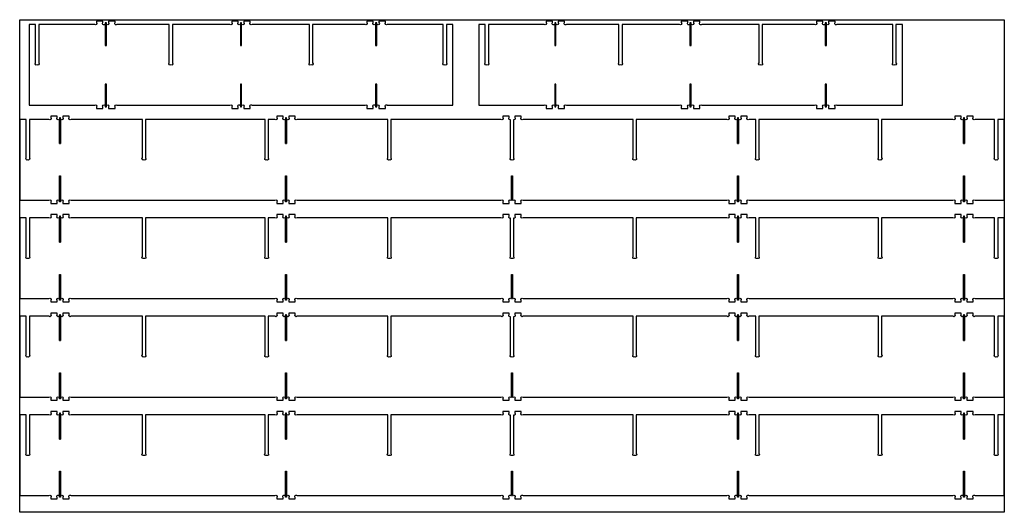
# Model space of a CAD drawing. Header units: millimetres. Extents: x 0 to 2440, y 0 to 1220.
import ezdxf

# ---------------------------------------------------------------- set-up
doc = ezdxf.new("R2010")
doc.units = ezdxf.units.MM
doc.header["$MEASUREMENT"] = 0
for name, color, linetype, true_color in [('Cutout', 3, 'Continuous', 0x00ff00), ('Material', 254, 'Continuous', 0xe6e6e6), ('Pocket 9', 4, 'Continuous', 0x00ffff)]:
    doc.layers.add(name, color=color, linetype=linetype, true_color=true_color)

msp = doc.modelspace()

# ---------------------------------------------------------------- linework, layer by layer
at = {"layer": 'Cutout'}
for points in [[(1073.3, 1008.3), (1073.3, 1208.3), (1057.3, 1208.3), (1057.3, 1112.9, -0.899463), (1053.3, 1107.9, -0.899463), (1049.3, 1112.9), (1049.3, 1208.3), (910.9, 1208.3, -1), (906.3, 1212.9), (906.3, 1216.3), (890.3, 1216.3), (890.3, 1212.9, -1), (885.8, 1208.3), (880.9, 1208.3, -1), (876.3, 1212.9), (876.3, 1216.3), (860.3, 1216.3), (860.3, 1212.9, -1), (855.8, 1208.3), (726, 1208.3), (726, 1112.9, -0.899463), (722, 1107.9, -0.899463), (718, 1112.9), (718, 1208.3), (575.9, 1208.3, -1), (571.3, 1212.9), (571.3, 1216.3), (555.3, 1216.3), (555.3, 1212.9, -1), (550.8, 1208.3), (545.9, 1208.3, -1), (541.3, 1212.9), (541.3, 1216.3), (525.3, 1216.3), (525.3, 1212.9, -1), (520.8, 1208.3), (378.7, 1208.3), (378.7, 1112.9, -0.899463), (374.7, 1107.9, -0.899463), (370.7, 1112.9), (370.7, 1208.3), (240.9, 1208.3, -1), (236.3, 1212.9), (236.3, 1216.3), (220.3, 1216.3), (220.3, 1212.9, -1), (215.8, 1208.3), (210.9, 1208.3, -1), (206.3, 1212.9), (206.3, 1216.3), (190.3, 1216.3), (190.3, 1212.9, -1), (185.8, 1208.3), (47.3, 1208.3), (47.3, 1112.9, -0.899463), (43.3, 1107.9, -0.899463), (39.3, 1112.9), (39.3, 1208.3), (23.3, 1208.3), (23.3, 1008.3), (185.8, 1008.3, -1), (190.3, 1003.8), (190.3, 1000.3), (206.3, 1000.3), (206.3, 1003.8, -1), (210.9, 1008.3), (215.8, 1008.3, -1), (220.3, 1003.8), (220.3, 1000.3), (236.3, 1000.3), (236.3, 1003.8, -1), (240.9, 1008.3), (520.8, 1008.3, -1), (525.3, 1003.8), (525.3, 1000.3), (541.3, 1000.3), (541.3, 1003.8, -1), (545.9, 1008.3), (550.8, 1008.3, -1), (555.3, 1003.8), (555.3, 1000.3), (571.3, 1000.3), (571.3, 1003.8, -1), (575.9, 1008.3), (855.8, 1008.3, -1), (860.3, 1003.8), (860.3, 1000.3), (876.3, 1000.3), (876.3, 1003.8, -1), (880.9, 1008.3), (885.8, 1008.3, -1), (890.3, 1003.8), (890.3, 1000.3), (906.3, 1000.3), (906.3, 1003.8, -1), (910.9, 1008.3)], [(2187.5, 1008.3), (2187.5, 1208.3), (2171.5, 1208.3), (2171.5, 1112.9, -0.899463), (2167.5, 1107.9, -0.899463), (2163.5, 1112.9), (2163.5, 1208.3), (2025.1, 1208.3, -1), (2020.5, 1212.9), (2020.5, 1216.3), (2004.5, 1216.3), (2004.5, 1212.9, -1), (2000, 1208.3), (1995.1, 1208.3, -1), (1990.5, 1212.9), (1990.5, 1216.3), (1974.5, 1216.3), (1974.5, 1212.9, -1), (1970, 1208.3), (1840.2, 1208.3), (1840.2, 1112.9, -0.899463), (1836.2, 1107.9, -0.899463), (1832.2, 1112.9), (1832.2, 1208.3), (1690.1, 1208.3, -1), (1685.5, 1212.9), (1685.5, 1216.3), (1669.5, 1216.3), (1669.5, 1212.9, -1), (1665, 1208.3), (1660.1, 1208.3, -1), (1655.5, 1212.9), (1655.5, 1216.3), (1639.5, 1216.3), (1639.5, 1212.9, -1), (1635, 1208.3), (1492.9, 1208.3), (1492.9, 1112.9, -0.899463), (1488.9, 1107.9, -0.899463), (1484.9, 1112.9), (1484.9, 1208.3), (1355.1, 1208.3, -1), (1350.5, 1212.9), (1350.5, 1216.3), (1334.5, 1216.3), (1334.5, 1212.9, -1), (1330, 1208.3), (1325.1, 1208.3, -1), (1320.5, 1212.9), (1320.5, 1216.3), (1304.5, 1216.3), (1304.5, 1212.9, -1), (1300, 1208.3), (1161.5, 1208.3), (1161.5, 1112.9, -0.899463), (1157.5, 1107.9, -0.899463), (1153.5, 1112.9), (1153.5, 1208.3), (1137.5, 1208.3), (1137.5, 1008.3), (1300, 1008.3, -1), (1304.5, 1003.8), (1304.5, 1000.3), (1320.5, 1000.3), (1320.5, 1003.8, -1), (1325.1, 1008.3), (1330, 1008.3, -1), (1334.5, 1003.8), (1334.5, 1000.3), (1350.5, 1000.3), (1350.5, 1003.8, -1), (1355.1, 1008.3), (1635, 1008.3, -1), (1639.5, 1003.8), (1639.5, 1000.3), (1655.5, 1000.3), (1655.5, 1003.8, -1), (1660.1, 1008.3), (1665, 1008.3, -1), (1669.5, 1003.8), (1669.5, 1000.3), (1685.5, 1000.3), (1685.5, 1003.8, -1), (1690.1, 1008.3), (1970, 1008.3, -1), (1974.5, 1003.8), (1974.5, 1000.3), (1990.5, 1000.3), (1990.5, 1003.8, -1), (1995.1, 1008.3), (2000, 1008.3, -1), (2004.5, 1003.8), (2004.5, 1000.3), (2020.5, 1000.3), (2020.5, 1003.8, -1), (2025.1, 1008.3)], [(1528, 877.7, -0.899463), (1524, 872.8, -0.899463), (1520, 877.7), (1520, 973.2), (1247.5, 973.2, -1), (1243, 977.7), (1243, 981.2), (1227, 981.2), (1227, 977.7, -0.755747), (1224, 972.4), (1224, 877.7, -0.899463), (1220, 872.8, -0.899463), (1216, 877.7), (1216, 972.4, -0.755747), (1213, 977.7), (1213, 981.2), (1197, 981.2), (1197, 977.7, -1), (1192.5, 973.2), (920, 973.2), (920, 877.7, -0.899463), (916, 872.8, -0.899463), (912, 877.7), (912, 973.2), (687.5, 973.2, -1), (683, 977.7), (683, 981.2), (667, 981.2), (667, 977.7, -1), (662.5, 973.2), (661.5, 973.2), (661.5, 913.2), (658.5, 913.2), (658.5, 973.2), (657.5, 973.2, -1), (653, 977.7), (653, 981.2), (637, 981.2), (637, 977.7, -1), (632.5, 973.2), (616, 973.2), (616, 877.7, -0.899463), (612, 872.8, -0.899463), (608, 877.7), (608, 973.2), (312, 973.2), (312, 877.7, -0.899463), (308, 872.8, -0.899463), (304, 877.7), (304, 973.2), (127.5, 973.2, -1), (123, 977.7), (123, 981.2), (107, 981.2), (107, 977.7, -1), (102.5, 973.2), (101.5, 973.2), (101.5, 913.2), (98.5, 913.2), (98.5, 973.2), (97.5, 973.2, -1), (93, 977.7), (93, 981.2), (77, 981.2), (77, 977.7, -1), (72.5, 973.2), (24, 973.2), (24, 877.7, -0.899463), (20, 872.8, -0.899463), (16, 877.7), (16, 973.2), (0, 973.2), (0, 773.2), (72.5, 773.2, -1), (77, 768.7), (77, 765.2), (93, 765.2), (93, 768.7, -1), (97.5, 773.2), (98.5, 773.2), (98.5, 833.2), (101.5, 833.2), (101.5, 773.2), (102.5, 773.2, -1), (107, 768.7), (107, 765.2), (123, 765.2), (123, 768.7, -1), (127.5, 773.2), (632.5, 773.2, -1), (637, 768.7), (637, 765.2), (653, 765.2), (653, 768.7, -1), (657.5, 773.2), (658.5, 773.2), (658.5, 833.2), (661.5, 833.2), (661.5, 773.2), (662.5, 773.2, -1), (667, 768.7), (667, 765.2), (683, 765.2), (683, 768.7, -1), (687.5, 773.2), (1192.5, 773.2, -1), (1197, 768.7), (1197, 765.2), (1213, 765.2), (1213, 768.7, -1), (1217.5, 773.2), (1218.5, 773.2), (1218.5, 833.2), (1221.5, 833.2), (1221.5, 773.2), (1222.5, 773.2, -1), (1227, 768.7), (1227, 765.2), (1243, 765.2), (1243, 768.7, -1), (1247.5, 773.2), (1752.5, 773.2, -1), (1757, 768.7), (1757, 765.2), (1773, 765.2), (1773, 768.7, -1), (1777.5, 773.2), (1778.5, 773.2), (1778.5, 833.2), (1781.5, 833.2), (1781.5, 773.2), (1782.5, 773.2, -1), (1787, 768.7), (1787, 765.2), (1803, 765.2), (1803, 768.7, -1), (1807.5, 773.2), (2312.5, 773.2, -1), (2317, 768.7), (2317, 765.2), (2333, 765.2), (2333, 768.7, -1), (2337.5, 773.2), (2338.5, 773.2), (2338.5, 833.2), (2341.5, 833.2), (2341.5, 773.2), (2342.5, 773.2, -1), (2347, 768.7), (2347, 765.2), (2363, 765.2), (2363, 768.7, -1), (2367.5, 773.2), (2440, 773.2), (2440, 973.2), (2424, 973.2), (2424, 877.7, -0.899463), (2420, 872.8, -0.899463), (2416, 877.7), (2416, 973.2), (2367.5, 973.2, -1), (2363, 977.7), (2363, 981.2), (2347, 981.2), (2347, 977.7, -1), (2342.5, 973.2), (2341.5, 973.2), (2341.5, 913.2), (2338.5, 913.2), (2338.5, 973.2), (2337.5, 973.2, -1), (2333, 977.7), (2333, 981.2), (2317, 981.2), (2317, 977.7, -1), (2312.5, 973.2), (2136, 973.2), (2136, 877.7, -0.899463), (2132, 872.8, -0.899463), (2128, 877.7), (2128, 973.2), (1832, 973.2), (1832, 877.7, -0.899463), (1828, 872.8, -0.899463), (1824, 877.7), (1824, 973.2), (1807.5, 973.2, -1), (1803, 977.7), (1803, 981.2), (1787, 981.2), (1787, 977.7, -1), (1782.5, 973.2), (1781.5, 973.2), (1781.5, 913.2), (1778.5, 913.2), (1778.5, 973.2), (1777.5, 973.2, -1), (1773, 977.7), (1773, 981.2), (1757, 981.2), (1757, 977.7, -1), (1752.5, 973.2), (1528, 973.2)], [(1528, 633.8, -0.899463), (1524, 628.9, -0.899463), (1520, 633.8), (1520, 729.3), (1247.5, 729.3, -1), (1243, 733.8), (1243, 737.3), (1227, 737.3), (1227, 733.8, -0.755747), (1224, 728.4), (1224, 633.8, -0.899463), (1220, 628.9, -0.899463), (1216, 633.8), (1216, 728.4, -0.755747), (1213, 733.8), (1213, 737.3), (1197, 737.3), (1197, 733.8, -1), (1192.5, 729.3), (920, 729.3), (920, 633.8, -0.899463), (916, 628.9, -0.899463), (912, 633.8), (912, 729.3), (687.5, 729.3, -1), (683, 733.8), (683, 737.3), (667, 737.3), (667, 733.8, -1), (662.5, 729.3), (661.5, 729.3), (661.5, 669.3), (658.5, 669.3), (658.5, 729.3), (657.5, 729.3, -1), (653, 733.8), (653, 737.3), (637, 737.3), (637, 733.8, -1), (632.5, 729.3), (616, 729.3), (616, 633.8, -0.899463), (612, 628.9, -0.899463), (608, 633.8), (608, 729.3), (312, 729.3), (312, 633.8, -0.899463), (308, 628.9, -0.899463), (304, 633.8), (304, 729.3), (127.5, 729.3, -1), (123, 733.8), (123, 737.3), (107, 737.3), (107, 733.8, -1), (102.5, 729.3), (101.5, 729.3), (101.5, 669.3), (98.5, 669.3), (98.5, 729.3), (97.5, 729.3, -1), (93, 733.8), (93, 737.3), (77, 737.3), (77, 733.8, -1), (72.5, 729.3), (24, 729.3), (24, 633.8, -0.899463), (20, 628.9, -0.899463), (16, 633.8), (16, 729.3), (0, 729.3), (0, 529.3), (72.5, 529.3, -1), (77, 524.8), (77, 521.3), (93, 521.3), (93, 524.8, -1), (97.5, 529.3), (98.5, 529.3), (98.5, 589.3), (101.5, 589.3), (101.5, 529.3), (102.5, 529.3, -1), (107, 524.8), (107, 521.3), (123, 521.3), (123, 524.8, -1), (127.5, 529.3), (632.5, 529.3, -1), (637, 524.8), (637, 521.3), (653, 521.3), (653, 524.8, -1), (657.5, 529.3), (658.5, 529.3), (658.5, 589.3), (661.5, 589.3), (661.5, 529.3), (662.5, 529.3, -1), (667, 524.8), (667, 521.3), (683, 521.3), (683, 524.8, -1), (687.5, 529.3), (1192.5, 529.3, -1), (1197, 524.8), (1197, 521.3), (1213, 521.3), (1213, 524.8, -1), (1217.5, 529.3), (1218.5, 529.3), (1218.5, 589.3), (1221.5, 589.3), (1221.5, 529.3), (1222.5, 529.3, -1), (1227, 524.8), (1227, 521.3), (1243, 521.3), (1243, 524.8, -1), (1247.5, 529.3), (1752.5, 529.3, -1), (1757, 524.8), (1757, 521.3), (1773, 521.3), (1773, 524.8, -1), (1777.5, 529.3), (1778.5, 529.3), (1778.5, 589.3), (1781.5, 589.3), (1781.5, 529.3), (1782.5, 529.3, -1), (1787, 524.8), (1787, 521.3), (1803, 521.3), (1803, 524.8, -1), (1807.5, 529.3), (2312.5, 529.3, -1), (2317, 524.8), (2317, 521.3), (2333, 521.3), (2333, 524.8, -1), (2337.5, 529.3), (2338.5, 529.3), (2338.5, 589.3), (2341.5, 589.3), (2341.5, 529.3), (2342.5, 529.3, -1), (2347, 524.8), (2347, 521.3), (2363, 521.3), (2363, 524.8, -1), (2367.5, 529.3), (2440, 529.3), (2440, 729.3), (2424, 729.3), (2424, 633.8, -0.899463), (2420, 628.9, -0.899463), (2416, 633.8), (2416, 729.3), (2367.5, 729.3, -1), (2363, 733.8), (2363, 737.3), (2347, 737.3), (2347, 733.8, -1), (2342.5, 729.3), (2341.5, 729.3), (2341.5, 669.3), (2338.5, 669.3), (2338.5, 729.3), (2337.5, 729.3, -1), (2333, 733.8), (2333, 737.3), (2317, 737.3), (2317, 733.8, -1), (2312.5, 729.3), (2136, 729.3), (2136, 633.8, -0.899463), (2132, 628.9, -0.899463), (2128, 633.8), (2128, 729.3), (1832, 729.3), (1832, 633.8, -0.899463), (1828, 628.9, -0.899463), (1824, 633.8), (1824, 729.3), (1807.5, 729.3, -1), (1803, 733.8), (1803, 737.3), (1787, 737.3), (1787, 733.8, -1), (1782.5, 729.3), (1781.5, 729.3), (1781.5, 669.3), (1778.5, 669.3), (1778.5, 729.3), (1777.5, 729.3, -1), (1773, 733.8), (1773, 737.3), (1757, 737.3), (1757, 733.8, -1), (1752.5, 729.3), (1528, 729.3)], [(1528, 389.9, -0.899463), (1524, 385, -0.899463), (1520, 389.9), (1520, 485.4), (1247.5, 485.4, -1), (1243, 489.9), (1243, 493.4), (1227, 493.4), (1227, 489.9, -0.755747), (1224, 484.5), (1224, 389.9, -0.899463), (1220, 385, -0.899463), (1216, 389.9), (1216, 484.5, -0.755747), (1213, 489.9), (1213, 493.4), (1197, 493.4), (1197, 489.9, -1), (1192.5, 485.4), (920, 485.4), (920, 389.9, -0.899463), (916, 385, -0.899463), (912, 389.9), (912, 485.4), (687.5, 485.4, -1), (683, 489.9), (683, 493.4), (667, 493.4), (667, 489.9, -1), (662.5, 485.4), (661.5, 485.4), (661.5, 425.4), (658.5, 425.4), (658.5, 485.4), (657.5, 485.4, -1), (653, 489.9), (653, 493.4), (637, 493.4), (637, 489.9, -1), (632.5, 485.4), (616, 485.4), (616, 389.9, -0.899463), (612, 385, -0.899463), (608, 389.9), (608, 485.4), (312, 485.4), (312, 389.9, -0.899463), (308, 385, -0.899463), (304, 389.9), (304, 485.4), (127.5, 485.4, -1), (123, 489.9), (123, 493.4), (107, 493.4), (107, 489.9, -1), (102.5, 485.4), (101.5, 485.4), (101.5, 425.4), (98.5, 425.4), (98.5, 485.4), (97.5, 485.4, -1), (93, 489.9), (93, 493.4), (77, 493.4), (77, 489.9, -1), (72.5, 485.4), (24, 485.4), (24, 389.9, -0.899463), (20, 385, -0.899463), (16, 389.9), (16, 485.4), (0, 485.4), (0, 285.4), (72.5, 285.4, -1), (77, 280.9), (77, 277.4), (93, 277.4), (93, 280.9, -1), (97.5, 285.4), (98.5, 285.4), (98.5, 345.4), (101.5, 345.4), (101.5, 285.4), (102.5, 285.4, -1), (107, 280.9), (107, 277.4), (123, 277.4), (123, 280.9, -1), (127.5, 285.4), (632.5, 285.4, -1), (637, 280.9), (637, 277.4), (653, 277.4), (653, 280.9, -1), (657.5, 285.4), (658.5, 285.4), (658.5, 345.4), (661.5, 345.4), (661.5, 285.4), (662.5, 285.4, -1), (667, 280.9), (667, 277.4), (683, 277.4), (683, 280.9, -1), (687.5, 285.4), (1192.5, 285.4, -1), (1197, 280.9), (1197, 277.4), (1213, 277.4), (1213, 280.9, -1), (1217.5, 285.4), (1218.5, 285.4), (1218.5, 345.4), (1221.5, 345.4), (1221.5, 285.4), (1222.5, 285.4, -1), (1227, 280.9), (1227, 277.4), (1243, 277.4), (1243, 280.9, -1), (1247.5, 285.4), (1752.5, 285.4, -1), (1757, 280.9), (1757, 277.4), (1773, 277.4), (1773, 280.9, -1), (1777.5, 285.4), (1778.5, 285.4), (1778.5, 345.4), (1781.5, 345.4), (1781.5, 285.4), (1782.5, 285.4, -1), (1787, 280.9), (1787, 277.4), (1803, 277.4), (1803, 280.9, -1), (1807.5, 285.4), (2312.5, 285.4, -1), (2317, 280.9), (2317, 277.4), (2333, 277.4), (2333, 280.9, -1), (2337.5, 285.4), (2338.5, 285.4), (2338.5, 345.4), (2341.5, 345.4), (2341.5, 285.4), (2342.5, 285.4, -1), (2347, 280.9), (2347, 277.4), (2363, 277.4), (2363, 280.9, -1), (2367.5, 285.4), (2440, 285.4), (2440, 485.4), (2424, 485.4), (2424, 389.9, -0.899463), (2420, 385, -0.899463), (2416, 389.9), (2416, 485.4), (2367.5, 485.4, -1), (2363, 489.9), (2363, 493.4), (2347, 493.4), (2347, 489.9, -1), (2342.5, 485.4), (2341.5, 485.4), (2341.5, 425.4), (2338.5, 425.4), (2338.5, 485.4), (2337.5, 485.4, -1), (2333, 489.9), (2333, 493.4), (2317, 493.4), (2317, 489.9, -1), (2312.5, 485.4), (2136, 485.4), (2136, 389.9, -0.899463), (2132, 385, -0.899463), (2128, 389.9), (2128, 485.4), (1832, 485.4), (1832, 389.9, -0.899463), (1828, 385, -0.899463), (1824, 389.9), (1824, 485.4), (1807.5, 485.4, -1), (1803, 489.9), (1803, 493.4), (1787, 493.4), (1787, 489.9, -1), (1782.5, 485.4), (1781.5, 485.4), (1781.5, 425.4), (1778.5, 425.4), (1778.5, 485.4), (1777.5, 485.4, -1), (1773, 489.9), (1773, 493.4), (1757, 493.4), (1757, 489.9, -1), (1752.5, 485.4), (1528, 485.4)], [(1528, 146, -0.899463), (1524, 141, -0.899463), (1520, 146), (1520, 241.5), (1247.5, 241.5, -1), (1243, 246), (1243, 249.5), (1227, 249.5), (1227, 246, -0.755747), (1224, 240.6), (1224, 146, -0.899463), (1220, 141, -0.899463), (1216, 146), (1216, 240.6, -0.755747), (1213, 246), (1213, 249.5), (1197, 249.5), (1197, 246, -1), (1192.5, 241.5), (920, 241.5), (920, 146, -0.899463), (916, 141, -0.899463), (912, 146), (912, 241.5), (687.5, 241.5, -1), (683, 246), (683, 249.5), (667, 249.5), (667, 246, -1), (662.5, 241.5), (661.5, 241.5), (661.5, 181.5), (658.5, 181.5), (658.5, 241.5), (657.5, 241.5, -1), (653, 246), (653, 249.5), (637, 249.5), (637, 246, -1), (632.5, 241.5), (616, 241.5), (616, 146, -0.899463), (612, 141, -0.899463), (608, 146), (608, 241.5), (312, 241.5), (312, 146, -0.899463), (308, 141, -0.899463), (304, 146), (304, 241.5), (127.5, 241.5, -1), (123, 246), (123, 249.5), (107, 249.5), (107, 246, -1), (102.5, 241.5), (101.5, 241.5), (101.5, 181.5), (98.5, 181.5), (98.5, 241.5), (97.5, 241.5, -1), (93, 246), (93, 249.5), (77, 249.5), (77, 246, -1), (72.5, 241.5), (24, 241.5), (24, 146, -0.899463), (20, 141, -0.899463), (16, 146), (16, 241.5), (0, 241.5), (0, 41.5), (72.5, 41.5, -1), (77, 36.9), (77, 33.5), (93, 33.5), (93, 36.9, -1), (97.5, 41.5), (98.5, 41.5), (98.5, 101.5), (101.5, 101.5), (101.5, 41.5), (102.5, 41.5, -1), (107, 36.9), (107, 33.5), (123, 33.5), (123, 36.9, -1), (127.5, 41.5), (632.5, 41.5, -1), (637, 36.9), (637, 33.5), (653, 33.5), (653, 36.9, -1), (657.5, 41.5), (658.5, 41.5), (658.5, 101.5), (661.5, 101.5), (661.5, 41.5), (662.5, 41.5, -1), (667, 36.9), (667, 33.5), (683, 33.5), (683, 36.9, -1), (687.5, 41.5), (1192.5, 41.5, -1), (1197, 36.9), (1197, 33.5), (1213, 33.5), (1213, 36.9, -1), (1217.5, 41.5), (1218.5, 41.5), (1218.5, 101.5), (1221.5, 101.5), (1221.5, 41.5), (1222.5, 41.5, -1), (1227, 36.9), (1227, 33.5), (1243, 33.5), (1243, 36.9, -1), (1247.5, 41.5), (1752.5, 41.5, -1), (1757, 36.9), (1757, 33.5), (1773, 33.5), (1773, 36.9, -1), (1777.5, 41.5), (1778.5, 41.5), (1778.5, 101.5), (1781.5, 101.5), (1781.5, 41.5), (1782.5, 41.5, -1), (1787, 36.9), (1787, 33.5), (1803, 33.5), (1803, 36.9, -1), (1807.5, 41.5), (2312.5, 41.5, -1), (2317, 36.9), (2317, 33.5), (2333, 33.5), (2333, 36.9, -1), (2337.5, 41.5), (2338.5, 41.5), (2338.5, 101.5), (2341.5, 101.5), (2341.5, 41.5), (2342.5, 41.5, -1), (2347, 36.9), (2347, 33.5), (2363, 33.5), (2363, 36.9, -1), (2367.5, 41.5), (2440, 41.5), (2440, 241.5), (2424, 241.5), (2424, 146, -0.899463), (2420, 141, -0.899463), (2416, 146), (2416, 241.5), (2367.5, 241.5, -1), (2363, 246), (2363, 249.5), (2347, 249.5), (2347, 246, -1), (2342.5, 241.5), (2341.5, 241.5), (2341.5, 181.5), (2338.5, 181.5), (2338.5, 241.5), (2337.5, 241.5, -1), (2333, 246), (2333, 249.5), (2317, 249.5), (2317, 246, -1), (2312.5, 241.5), (2136, 241.5), (2136, 146, -0.899463), (2132, 141, -0.899463), (2128, 146), (2128, 241.5), (1832, 241.5), (1832, 146, -0.899463), (1828, 141, -0.899463), (1824, 146), (1824, 241.5), (1807.5, 241.5, -1), (1803, 246), (1803, 249.5), (1787, 249.5), (1787, 246, -1), (1782.5, 241.5), (1781.5, 241.5), (1781.5, 181.5), (1778.5, 181.5), (1778.5, 241.5), (1777.5, 241.5, -1), (1773, 246), (1773, 249.5), (1757, 249.5), (1757, 246, -1), (1752.5, 241.5), (1528, 241.5)]]:
    msp.add_lwpolyline(points, format="xyb", close=True, dxfattribs=at)
at = {"layer": 'Material'}
msp.add_lwpolyline([(2440, 0), (0, 0), (0, 1220), (2440, 1220)], close=True, dxfattribs=at)
at = {"layer": 'Pocket 9'}
for points in [[(214.8, 1156.3), (214.8, 1212.3), (211.8, 1212.3), (211.8, 1156.3)], [(549.8, 1156.3), (549.8, 1212.3), (546.8, 1212.3), (546.8, 1156.3)], [(884.8, 1156.3), (884.8, 1212.3), (881.8, 1212.3), (881.8, 1156.3)], [(1329, 1156.3), (1329, 1212.3), (1326, 1212.3), (1326, 1156.3)], [(1664, 1156.3), (1664, 1212.3), (1661, 1212.3), (1661, 1156.3)], [(1999, 1156.3), (1999, 1212.3), (1996, 1212.3), (1996, 1156.3)], [(214.8, 1004.4), (214.8, 1060.3), (211.8, 1060.3), (211.8, 1004.4)], [(549.8, 1004.4), (549.8, 1060.3), (546.8, 1060.3), (546.8, 1004.4)], [(884.8, 1004.4), (884.8, 1060.3), (881.8, 1060.3), (881.8, 1004.4)], [(1329, 1004.4), (1329, 1060.3), (1326, 1060.3), (1326, 1004.4)], [(1664, 1004.4), (1664, 1060.3), (1661, 1060.3), (1661, 1004.4)], [(1999, 1004.4), (1999, 1060.3), (1996, 1060.3), (1996, 1004.4)], [(101.5, 913.2), (101.5, 977.2), (98.5, 977.2), (98.5, 913.2)], [(661.5, 913.2), (661.5, 977.2), (658.5, 977.2), (658.5, 913.2)], [(1781.5, 913.2), (1781.5, 977.2), (1778.5, 977.2), (1778.5, 913.2)], [(2341.5, 913.2), (2341.5, 977.2), (2338.5, 977.2), (2338.5, 913.2)], [(101.5, 833.2), (101.5, 769.2), (98.5, 769.2), (98.5, 833.2)], [(661.5, 833.2), (661.5, 769.2), (658.5, 769.2), (658.5, 833.2)], [(1781.5, 833.2), (1781.5, 769.2), (1778.5, 769.2), (1778.5, 833.2)], [(2341.5, 833.2), (2341.5, 769.2), (2338.5, 769.2), (2338.5, 833.2)], [(101.5, 669.3), (101.5, 733.3), (98.5, 733.3), (98.5, 669.3)], [(661.5, 669.3), (661.5, 733.3), (658.5, 733.3), (658.5, 669.3)], [(1781.5, 669.3), (1781.5, 733.3), (1778.5, 733.3), (1778.5, 669.3)], [(2341.5, 669.3), (2341.5, 733.3), (2338.5, 733.3), (2338.5, 669.3)], [(101.5, 589.3), (101.5, 525.3), (98.5, 525.3), (98.5, 589.3)], [(661.5, 589.3), (661.5, 525.3), (658.5, 525.3), (658.5, 589.3)], [(1781.5, 589.3), (1781.5, 525.3), (1778.5, 525.3), (1778.5, 589.3)], [(2341.5, 589.3), (2341.5, 525.3), (2338.5, 525.3), (2338.5, 589.3)], [(101.5, 425.4), (101.5, 489.4), (98.5, 489.4), (98.5, 425.4)], [(661.5, 425.4), (661.5, 489.4), (658.5, 489.4), (658.5, 425.4)], [(1781.5, 425.4), (1781.5, 489.4), (1778.5, 489.4), (1778.5, 425.4)], [(2341.5, 425.4), (2341.5, 489.4), (2338.5, 489.4), (2338.5, 425.4)], [(101.5, 345.4), (101.5, 281.4), (98.5, 281.4), (98.5, 345.4)], [(661.5, 345.4), (661.5, 281.4), (658.5, 281.4), (658.5, 345.4)], [(1781.5, 345.4), (1781.5, 281.4), (1778.5, 281.4), (1778.5, 345.4)], [(2341.5, 345.4), (2341.5, 281.4), (2338.5, 281.4), (2338.5, 345.4)], [(101.5, 181.5), (101.5, 245.4), (98.5, 245.4), (98.5, 181.5)], [(661.5, 181.5), (661.5, 245.4), (658.5, 245.4), (658.5, 181.5)], [(1781.5, 181.5), (1781.5, 245.4), (1778.5, 245.4), (1778.5, 181.5)], [(2341.5, 181.5), (2341.5, 245.4), (2338.5, 245.4), (2338.5, 181.5)], [(101.5, 101.5), (101.5, 37.5), (98.5, 37.5), (98.5, 101.5)], [(661.5, 101.5), (661.5, 37.5), (658.5, 37.5), (658.5, 101.5)], [(1781.5, 101.5), (1781.5, 37.5), (1778.5, 37.5), (1778.5, 101.5)], [(2341.5, 101.5), (2341.5, 37.5), (2338.5, 37.5), (2338.5, 101.5)]]:
    msp.add_lwpolyline(points, close=True, dxfattribs=at)

doc.saveas('drawing.dxf')
